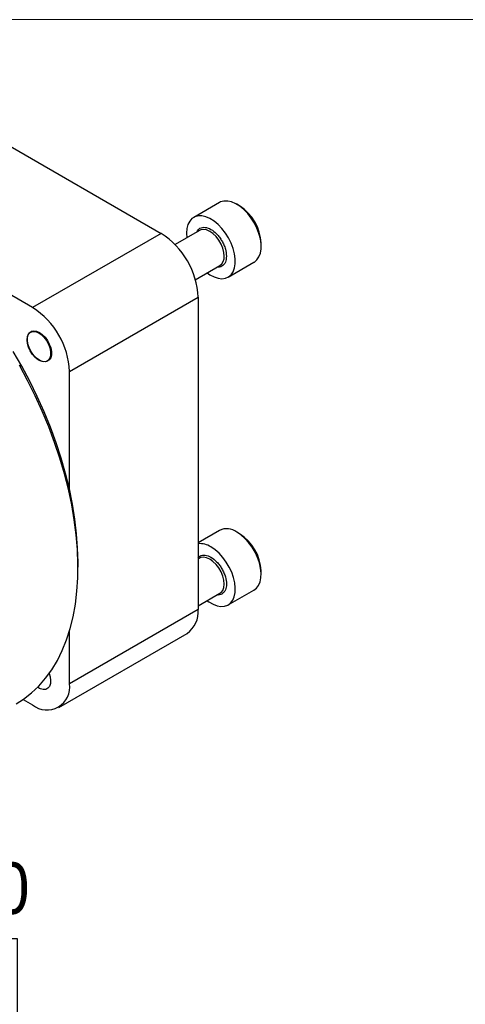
# Model space of a CAD drawing. Header units: millimetres. Extents: x 0 to 559, y 0 to 432.
# Tile 4 of 17: x 104 to 159, y 310 to 432. Entities that reach past the tile are written whole.
import ezdxf

# ---------------------------------------------------------------- set-up
doc = ezdxf.new("R2010")
doc.units = ezdxf.units.MM
doc.header["$LTSCALE"] = 2
doc.linetypes.add('SLD-Solid', pattern=[0])
doc.layers.add('SLD-0', color=7, linetype='SLD-Solid', lineweight=25)
doc.styles.add('SLDTEXTSTYLE0', font='GOTHIC.TTF', dxfattribs={"width": 0.913})
doc.dimstyles.new('SLDDIMSTYLE6', dxfattribs={"dimtxt": 6.35, "dimasz": 7.62, "dimexe": 0, "dimexo": 0.0625, "dimgap": 1.5875, "dimtad": 0, "dimtih": 1, "dimtoh": 1, "dimdec": 1, "dimrnd": 1e-09, "dimzin": 4, "dimdsep": 46, "dimtxsty": 'SLDTEXTSTYLE0', "dimsah": 1, "dimcen": 0, "dimadec": 0, "dimazin": 1, "dimtfac": 1, "dimtdec": 1, "dimtofl": 0, "dimtmove": 0, "dimatfit": 3, "dimfxl": 0, "dimfrac": 2, "dimtolj": 1, "dimtzin": 12, "dimarcsym": 0})

# ---------------------------------------------------------------- blocks, each defined once
blk = doc.blocks.new('Block2')
at = {"color": 7, "linetype": 'SLD-Solid', "lineweight": 18}
blk.add_line((558.8, 431.81), (0, 431.81), dxfattribs=at)
blk = doc.blocks.new('_D_15')
at = {"layer": 'SLD-0'}
for p, q in [((85.48, 318.5), (83.54, 318.5)), ((83.54, 318.5), (83.54, 308.41)), ((101.9, 318.5), (103.83, 318.5)), ((103.83, 318.5), (103.83, 308.41)), ((55.91, 291.17), (66.4, 309.34)), ((66.4, 309.34), (77.51, 309.34)), ((83.54, 308.41), (85.48, 308.41)), ((103.83, 308.41), (101.9, 308.41))]:
    blk.add_line(p, q, dxfattribs=at)
blk.add_solid([(55.91, 291.17), (61.04, 297.01), (58.4, 298.53)], dxfattribs=at)
at = {"layer": 'SLD-0', "char_height": 6.35, "attachment_point": 1, "style": 'SLDTEXTSTYLE0'}
for s, insert in [('%%c', (80.69, 327.9)), ('70.0', (90.26, 327.9)), ('2.76', (85.48, 316.53)), ('B.C.', (85.47, 305.16))]:
    blk.add_mtext(s, dxfattribs=dict(at, insert=insert))

msp = doc.modelspace()

# ---------------------------------------------------------------- linework, layer by layer
for p, q in [((88.2402, 424.6921), (121.5749, 405.4484)), ((128.768, 409.2611), (125.586, 407.4242)), ((131.2468, 408.8463), (130.8933, 409.0504)), ((126.3195, 405.827), (123.2852, 404.0753)), ((124.7057, 405.4784), (124.7424, 404.9165)), ((121.5749, 405.4484), (105.7295, 396.301)), ((105.7295, 396.301), (93.1077, 403.5874)), ((133.898, 403.8456), (133.898, 404.2538)), ((129.8357, 400.0628), (133.0177, 401.8997)), ((125.785, 399.7451), (128.8193, 401.4967)), ((110.2735, 388.4306), (126.1189, 397.5779)), ((126.1189, 397.5779), (126.1189, 359.0842)), ((105.0446, 392.4107), (105.0446, 392.3362)), ((106.4974, 389.8195), (106.5619, 389.7823)), ((110.2735, 373.854), (110.2735, 388.4306)), ((128.768, 368.8444), (126.1189, 367.3151)), ((131.2468, 368.4296), (130.8933, 368.6337)), ((111.3212, 364.2829), (111.3212, 364.905)), ((126.3195, 365.4103), (126.1189, 365.2945)), ((133.8981, 363.4288), (133.8981, 363.837)), ((126.1189, 359.5211), (128.8193, 361.08)), ((129.8357, 359.6461), (133.0177, 361.483)), ((126.1189, 359.0842), (110.2735, 349.9369)), ((108.9423, 346.9947), (124.7878, 356.142)), ((110.2735, 349.9369), (110.2735, 356.4539)), ((106.4974, 349.4028), (106.5619, 349.3656)), ((104.551, 347.9931), (105.7295, 347.3128))]:
    msp.add_line(p, q)
at = {"flags": 128}
for points in [[(133.0177, 401.8997), (133.0625, 401.9267), (133.3827, 402.1998), (133.6313, 402.5701), (133.8011, 403.0271), (133.8872, 403.5575), (133.8872, 404.1461), (133.8011, 404.776), (133.6313, 405.429), (133.3827, 406.0863), (133.0625, 406.7292), (132.6798, 407.3389), (132.2458, 407.8981), (131.7728, 408.3906), (131.2746, 408.8022), (130.7653, 409.1212), (130.2597, 409.3383), (129.7723, 409.4473), (129.3172, 409.4451), (128.9074, 409.3317), (128.768, 409.2611)], [(127.2422, 400.5862), (127.5833, 400.35), (128.0926, 400.081), (128.5909, 399.9173), (129.0638, 399.8637), (129.4979, 399.9218), (129.8805, 400.0898), (130.2007, 400.3629), (130.4493, 400.7332), (130.6191, 401.1902), (130.7052, 401.7206), (130.7052, 402.3092), (130.6191, 402.9391), (130.4493, 403.5921), (130.2007, 404.2494), (129.8805, 404.8922), (129.4979, 405.502), (129.0638, 406.0612), (128.5909, 406.5537), (128.0926, 406.9653), (127.5833, 407.2843), (127.0777, 407.5014), (126.5904, 407.6104), (126.1352, 407.6082), (125.7254, 407.4947), (125.3727, 407.2734), (125.0873, 406.9505), (124.8773, 406.5354), (124.7489, 406.0399), (124.7057, 405.4784), (124.7057, 405.4784)], [(129.3372, 402.6413), (129.2929, 403.1212), (129.1621, 403.6281), (128.9515, 404.1368), (128.6716, 404.6216), (128.3364, 405.0583), (127.9628, 405.4249), (127.5694, 405.7032), (127.1761, 405.8791), (126.8024, 405.9438), (126.4673, 405.8941), (126.3195, 405.827)], [(105.0446, 392.3362), (105.0902, 392.7272), (105.2243, 393.0409), (105.4384, 393.2575), (105.719, 393.3636), (106.0486, 393.3525), (106.4064, 393.2247), (106.7699, 392.9885), (107.1164, 392.6585), (107.4239, 392.2556), (107.6732, 391.805), (107.8487, 391.3351), (107.9393, 390.8754), (107.9393, 390.4548), (107.8487, 390.0997), (107.6732, 389.8324), (107.4239, 389.6698), (107.1164, 389.6219), (106.7699, 389.6919), (106.4064, 389.8754), (106.0486, 390.1607), (105.719, 390.5301), (105.4384, 390.9602), (105.2243, 391.4241), (105.0902, 391.8926), (105.0446, 392.3362)], [(106.5621, 389.8199), (106.2068, 390.0748), (105.872, 390.4146), (105.5774, 390.8195), (105.3401, 391.266), (105.1737, 391.7281), (105.088, 392.1789), (105.088, 392.5923), (105.1737, 392.9442), (105.3401, 393.2142), (105.5774, 393.3865), (105.872, 393.4513), (106.2068, 393.4046), (106.5621, 393.2493)], [(106.5621, 393.2493), (106.9175, 392.9944), (107.2522, 392.6545), (107.5468, 392.2496), (107.7842, 391.8032), (107.9506, 391.3411), (108.0362, 390.8903), (108.0362, 390.4769), (107.9506, 390.125), (107.7842, 389.855), (107.5468, 389.6826), (107.2522, 389.6179), (106.9175, 389.6645), (106.5621, 389.8199)], [(111.3212, 364.905), (111.2782, 366.6381), (111.1492, 368.415), (110.9347, 370.2297), (110.6354, 372.076), (110.2524, 373.9479), (109.7869, 375.8388), (109.2405, 377.7424), (108.6151, 379.6522), (107.9128, 381.5619), (107.1358, 383.4649), (106.287, 385.3548), (105.3691, 387.2252), (104.3853, 389.0697), (103.3389, 390.8822)], [(103.7104, 347.4612), (104.6147, 348.0374), (105.5864, 348.7921), (106.4907, 349.6481), (107.3249, 350.6025), (108.086, 351.6522), (108.7716, 352.7937), (109.3793, 354.0232), (109.9071, 355.3366), (110.3534, 356.7295), (110.7166, 358.1973), (110.9955, 359.7352), (111.1891, 361.3379), (111.2969, 363.0003), (111.3185, 364.7168), (111.2538, 366.4817), (111.103, 368.289), (110.8666, 370.1329), (110.5455, 372.0072), (110.1406, 373.9056), (109.6533, 375.8219), (109.0853, 377.7497), (108.4384, 379.6826), (107.7147, 381.6141), (106.9168, 383.5379), (106.0471, 385.4476), (105.1087, 387.3367), (104.1047, 389.1991)], [(133.0177, 361.483), (133.309, 361.7053), (133.5763, 362.0523), (133.7663, 362.4887), (133.8737, 363.0021), (133.8953, 363.5777), (133.8306, 364.1989), (133.6813, 364.8479), (133.4519, 365.5059), (133.1488, 366.1541), (132.7808, 366.7738), (132.3585, 367.3472), (131.894, 367.8578), (131.4007, 368.2909), (130.8928, 368.634)], [(127.2422, 360.1695), (127.456, 360.0161), (127.9657, 359.7219), (128.4681, 359.5313), (128.9487, 359.45), (129.3937, 359.4801), (129.7903, 359.621), (130.127, 359.8684), (130.3943, 360.2153), (130.5843, 360.6518), (130.6917, 361.1652), (130.7134, 361.7408), (130.6486, 362.362), (130.4994, 363.0109), (130.2699, 363.669), (129.9668, 364.3172), (129.5988, 364.9369), (129.1765, 365.5103), (128.712, 366.0209), (128.2187, 366.454), (127.7109, 366.7971), (127.7109, 366.7971)], [(128.8193, 361.08), (128.9515, 361.1745), (129.1621, 361.44), (129.2929, 361.796), (129.3372, 362.2246), (129.2929, 362.7045), (129.1621, 363.2114), (128.9515, 363.72), (128.6716, 364.2049), (128.3365, 364.6416), (127.9628, 365.0082), (127.5694, 365.2865), (127.1761, 365.4624), (126.8024, 365.5271), (126.4673, 365.4774), (126.3195, 365.4103)], [(107.7611, 351.1801), (107.8796, 350.8014), (107.9479, 350.3488), (107.925, 349.9422), (107.8125, 349.6072), (107.6173, 349.3647), (107.3518, 349.2301), (107.0326, 349.2117), (106.6798, 349.3108), (106.3458, 349.4995)]]:
    msp.add_lwpolyline(points, dxfattribs=at)
for centre, radius, start, end in [((128.184, 404.0166), 5.719, 2.376499, 57.618124), ((116.2916, 397.1511), 9.8366, 2.487129, 57.512874), ((128.1159, 402.5044), 1.2289, 304.915955, 6.396226), ((100.4461, 388.0037), 9.8366, 2.487129, 57.512874), ((129.6533, 366.9507), 2.0904, 53.633122, 115.056419), ((128.1787, 363.5969), 5.7244, 2.40474, 57.59526), ((126.3611, 364.7448), 2.4563, 56.667647, 95.658537), ((122.933, 358.7535), 3.2031, 305.384711, 5.92747), ((107.4906, 349.5096), 2.8155, 231.281798, 8.728961)]:
    msp.add_arc(centre, radius, start, end)
for points, knots in [([(125.9596, 405.6192), (126.0073, 405.7096), (126.1102, 405.9045), (126.3528, 406.0963), (126.6547, 406.2096), (127.1002, 406.218), (127.7108, 406.0017), (128.3216, 405.513), (128.7665, 404.9904), (129.0703, 404.5284), (129.3171, 404.0355), (129.5548, 403.3844), (129.5944, 402.9334), (129.6201, 402.6413)], [0, 0, 0, 0, 0.064749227, 0.139520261, 0.214218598, 0.288989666, 0.426346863, 0.56370406, 0.638402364, 0.713173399, 0.787871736, 0.862642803, 1, 1, 1, 1]), ([(129.6201, 402.6413), (129.5944, 402.379), (129.5547, 401.974), (129.3173, 401.5966), (129.0698, 401.3911), (128.7873, 401.2781), (128.5731, 401.2858), (128.4767, 401.2893)], [0, 0, 0, 0, 0.32498538, 0.50172061, 0.67862793, 0.85536324, 1, 1, 1, 1]), ([(126.1189, 365.4623), (126.1956, 365.5364), (126.3502, 365.6858), (126.6558, 365.7914), (127.0996, 365.802), (127.711, 365.5848), (128.3215, 365.0963), (128.7666, 364.5736), (129.07, 364.1118), (129.3183, 363.6181), (129.5485, 362.9713), (129.6664, 362.1978), (129.5484, 361.561), (129.3185, 361.1792), (129.0696, 360.9744), (128.782, 360.86), (128.5617, 360.8683), (128.4593, 360.8722)], [0, 0, 0, 0, 0.05401463, 0.10892466, 0.16388815, 0.2648581, 0.36582805, 0.42073806, 0.47570152, 0.53061155, 0.58557504, 0.686545, 0.78751495, 0.84242495, 0.89738842, 0.95229844, 1, 1, 1, 1])]:
    msp.add_open_spline(points, degree=3, knots=knots)

# ---------------------------------------------------------------- block references
at = {"color": 7, "linetype": 'Continuous'}
msp.add_blockref('Block2', (0, 0), dxfattribs=at)

# ---------------------------------------------------------------- dimensions: what is measured, and where the dimension line sits
at = {"layer": 'SLD-0'}
dim = msp.add_diameter_dim_2p(p1=(20.9077, 230.5487), p2=(55.9077, 291.1705), text='<>\\PB.C.', dimstyle='SLDDIMSTYLE6', dxfattribs=at)
dim.commit()
dim.dimension.update_dxf_attribs({"geometry": '_D_15', "text_midpoint": (93.6874, 313.4547), "dimtype": 163})

doc.saveas('drawing.dxf')
